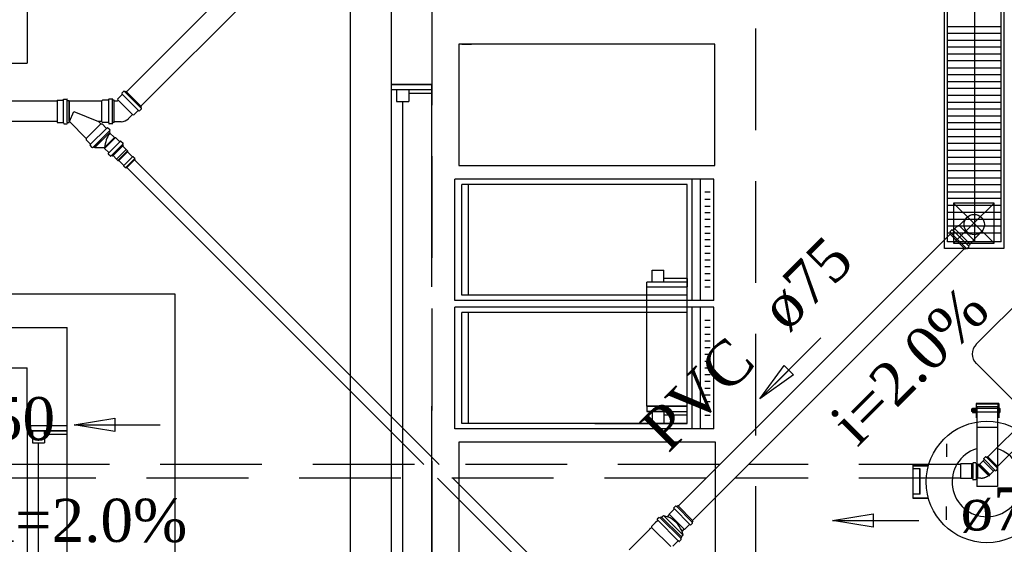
# Model space of a CAD drawing. Header units: millimetres. Extents: x 335 to 739279, y -1 to 84.
# Tile 109 of 244: x 364.62 to 369.46, y 30.09 to 32.67. Entities that reach past the tile are written whole.
import ezdxf

# ---------------------------------------------------------------- set-up
doc = ezdxf.new("R2010")
doc.units = ezdxf.units.MM
doc.header["$MEASUREMENT"] = 0
doc.linetypes.add('Dashed', pattern=[0.75, 0.5, -0.25])
for name, color, linetype, lineweight in [('Simbolos', 1, 'Continuous', 30), ('SIMBOLOS INT', 8, 'Continuous', 5), ('Simbolos_int', 1, 'Continuous', 30), ('TQ-Sentido tubo', 7, 'Continuous', 20), ('TQ-Seção tubo', 1, 'Continuous', 30), ('TQ-Textos tubo', 7, 'Continuous', 20)]:
    doc.layers.add(name, color=color, linetype=linetype, lineweight=lineweight)
doc.styles.add('TimesNewRoman', font='times.ttf')
doc.dimstyles.get("Standard").update_dxf_attribs({"dimtxt": 0.18, "dimasz": 0.18, "dimexe": 0.18, "dimexo": 0.0625, "dimgap": 0.09, "dimtad": 0, "dimtih": 1, "dimtoh": 1, "dimdec": 4, "dimzin": 0, "dimdsep": 46, "dimtxsty": 'Standard', "dimcen": 0.09, "dimadec": 0, "dimazin": 0, "dimtfac": 1, "dimtdec": 4, "dimtofl": 0, "dimtmove": 0, "dimatfit": 3, "dimfxl": 0, "dimtolj": 1, "dimtzin": 0, "dimarcsym": 0})

msp = doc.modelspace()

# ---------------------------------------------------------------- linework, layer by layer
at = {"color": 7}
for p, q in [((364.6588, 33.0569), (364.6588, 32.4599)), ((369.1838, 31.5809), (369.1838, 32.7749)), ((369.3168, 31.5809), (369.3168, 32.7749)), ((369.4468, 31.5809), (369.4468, 32.7749)), ((366.4478, 32.7529), (366.4478, 32.3549)), ((366.6488, 32.7529), (366.6488, 32.3549)), ((369.3248, 31.0779), (370.9198, 32.6729)), ((369.4468, 32.6379), (369.1838, 32.6379)), ((369.4468, 32.6059), (369.1838, 32.6059)), ((369.4468, 32.5719), (369.1838, 32.5719)), ((369.4468, 32.5379), (369.1838, 32.5379)), ((369.4468, 32.5039), (369.1838, 32.5039)), ((364.2608, 32.4599), (364.6588, 32.4599)), ((369.4468, 32.4709), (369.1838, 32.4709)), ((369.4468, 32.4359), (369.1838, 32.4359)), ((369.4468, 32.4029), (369.1838, 32.4029)), ((366.4478, 32.3549), (366.6488, 32.3549)), ((366.4478, 32.3549), (366.4478, 32.3289)), ((366.6488, 32.3549), (366.4478, 32.3549)), ((366.4478, 32.3549), (366.4478, 30.7639)), ((366.6488, 32.3119), (366.6488, 32.3549)), ((366.6488, 31.3599), (366.6488, 32.3549)), ((369.4468, 32.3679), (369.1838, 32.3679)), ((369.4468, 32.3359), (369.1838, 32.3359)), ((366.5358, 32.3289), (366.4478, 32.3289)), ((366.6488, 32.3289), (366.4478, 32.3289)), ((366.4748, 32.3289), (366.4748, 32.2709)), ((366.5358, 32.3289), (366.5358, 32.2709)), ((366.5358, 32.3119), (366.6488, 32.3119)), ((369.4468, 32.3009), (369.1838, 32.3009)), ((366.4748, 32.2709), (366.5358, 32.2709)), ((366.5058, 31.4429), (366.5058, 32.2709)), ((369.4468, 32.2669), (369.1838, 32.2669)), ((369.4468, 32.2329), (369.1838, 32.2329)), ((369.4468, 32.1999), (369.1838, 32.1999)), ((369.4468, 32.1659), (369.1838, 32.1659)), ((369.4468, 32.1329), (369.1838, 32.1329)), ((369.4468, 32.0969), (369.1838, 32.0969)), ((369.4468, 32.0649), (369.1838, 32.0649)), ((369.4468, 32.0299), (369.1838, 32.0299)), ((369.4468, 31.9959), (369.1838, 31.9959)), ((369.4468, 31.9629), (369.1838, 31.9629)), ((369.4468, 31.9299), (369.1838, 31.9299)), ((369.4468, 31.8949), (369.1838, 31.8949)), ((368.0348, 31.8899), (366.7608, 31.8899)), ((366.7608, 31.2929), (366.7608, 31.8899)), ((367.9028, 31.8629), (366.7958, 31.8629)), ((366.7958, 31.3199), (366.7958, 31.8629)), ((366.8288, 31.3199), (366.8288, 31.8629)), ((367.9028, 31.3199), (367.9028, 31.8629)), ((367.9288, 31.2929), (367.9288, 31.8899)), ((367.9698, 31.2929), (367.9698, 31.8899)), ((368.0348, 31.2929), (368.0348, 31.8899)), ((369.4468, 31.8619), (369.1838, 31.8619)), ((368.0158, 31.8249), (367.9898, 31.8249)), ((369.4468, 31.8259), (369.1838, 31.8259)), ((368.0158, 31.7889), (367.9898, 31.7889)), ((368.0158, 31.7559), (367.9898, 31.7559)), ((369.4468, 31.7939), (369.1838, 31.7939)), ((369.4468, 31.7599), (369.1838, 31.7599)), ((369.2128, 31.5749), (369.4128, 31.7719)), ((369.4128, 31.5749), (369.2128, 31.7719)), ((368.0158, 31.7239), (367.9898, 31.7239)), ((369.4468, 31.7259), (369.1838, 31.7259)), ((368.0158, 31.6909), (367.9898, 31.6909)), ((368.0158, 31.6559), (367.9898, 31.6559)), ((369.4468, 31.6919), (369.1838, 31.6919)), ((369.4468, 31.6589), (369.1838, 31.6589)), ((368.0158, 31.6229), (367.9898, 31.6229)), ((369.4468, 31.6239), (369.1838, 31.6239)), ((368.0158, 31.5909), (367.9898, 31.5909)), ((368.0158, 31.5589), (367.9898, 31.5589)), ((369.4468, 31.5809), (369.1838, 31.5809)), ((368.0158, 31.5239), (367.9898, 31.5239)), ((368.0158, 31.4909), (367.9898, 31.4909)), ((368.0158, 31.4589), (367.9898, 31.4589)), ((366.5058, 29.8609), (366.5058, 31.4429)), ((367.7318, 31.4429), (367.7888, 31.4429)), ((367.7318, 31.3839), (367.7318, 31.4429)), ((367.7888, 31.3839), (367.7888, 31.4429)), ((368.0158, 31.4239), (367.9898, 31.4239)), ((367.7888, 31.3839), (367.7048, 31.3839)), ((367.7048, 31.3599), (367.7048, 31.3839)), ((367.9028, 31.3839), (367.7048, 31.3839)), ((367.9028, 31.4009), (367.7888, 31.4009)), ((367.9028, 31.4009), (367.9028, 31.3599)), ((368.0158, 31.3909), (367.9898, 31.3909)), ((367.9028, 31.3199), (366.7958, 31.3199)), ((367.7048, 31.3599), (367.9028, 31.3599)), ((367.7048, 30.7729), (367.7048, 31.3599)), ((367.9028, 30.7729), (367.9028, 31.3599)), ((368.0158, 31.3579), (367.9898, 31.3579)), ((368.0348, 31.2929), (366.7608, 31.2929)), ((368.0348, 31.2609), (366.7608, 31.2609)), ((366.7608, 30.6629), (366.7608, 31.2609)), ((367.9028, 31.2339), (366.7958, 31.2339)), ((366.7958, 30.6889), (366.7958, 31.2339)), ((366.8288, 30.6889), (366.8288, 31.2339)), ((367.9028, 30.6889), (367.9028, 31.2339)), ((367.9288, 30.6629), (367.9288, 31.2609)), ((367.9698, 30.6629), (367.9698, 31.2609)), ((368.0348, 30.6629), (368.0348, 31.2609)), ((368.0158, 31.1939), (367.9898, 31.1939)), ((363.5968, 31.1609), (364.8558, 31.1609)), ((364.8558, 30.6789), (364.8558, 31.1609)), ((368.0158, 31.1609), (367.9898, 31.1609)), ((368.0158, 31.1259), (367.9898, 31.1259)), ((368.0158, 31.0929), (367.9898, 31.0929)), ((368.0158, 31.0609), (367.9898, 31.0609)), ((368.0158, 31.0269), (367.9898, 31.0269)), ((368.0158, 30.9929), (367.9898, 30.9929)), ((369.3248, 30.9849), (369.8868, 30.4199)), ((363.5968, 30.9619), (364.6588, 30.9619)), ((364.6588, 30.6789), (364.6588, 30.9619)), ((368.0158, 30.9599), (367.9898, 30.9599)), ((368.0158, 30.9279), (367.9898, 30.9279)), ((368.0158, 30.8949), (367.9898, 30.8949)), ((368.0158, 30.8599), (367.9898, 30.8599)), ((367.9658, 30.7809), (368.0018, 30.7809)), ((368.0158, 30.8269), (367.9898, 30.8269)), ((368.0158, 30.7949), (367.9898, 30.7949)), ((369.4348, 30.7859), (369.3238, 30.7859)), ((369.3238, 30.7859), (369.3238, 30.7159)), ((369.4308, 30.7829), (369.3248, 30.7829)), ((369.3248, 30.7829), (369.3248, 30.7159)), ((369.4308, 30.7829), (369.4308, 30.7159)), ((369.4348, 30.7859), (369.4348, 30.7159)), ((366.4478, 30.7729), (366.4478, 29.7779)), ((366.6488, 29.7779), (366.6488, 30.7729)), ((367.7048, 30.7729), (367.9028, 30.7729)), ((367.7048, 30.7729), (367.7048, 30.7479)), ((367.9028, 30.7729), (367.7048, 30.7729)), ((367.7888, 30.7479), (367.7048, 30.7479)), ((367.7048, 30.7479), (367.9028, 30.7479)), ((367.7318, 30.7479), (367.7318, 30.6889)), ((367.7888, 30.7479), (367.7888, 30.6889)), ((367.9028, 30.7309), (367.9028, 30.7729)), ((368.0158, 30.7629), (367.9898, 30.7629)), ((369.3018, 30.7589), (369.3018, 30.7479)), ((369.3058, 30.7589), (369.3018, 30.7589)), ((369.3018, 30.7589), (369.3018, 30.7479)), ((369.3058, 30.7589), (369.3018, 30.7589)), ((369.3058, 30.7479), (369.3018, 30.7479)), ((369.3058, 30.7479), (369.3018, 30.7479)), ((369.3058, 30.7639), (369.3128, 30.7639)), ((369.3058, 30.7629), (369.3058, 30.7639)), ((369.3058, 30.7629), (369.3058, 30.7439)), ((369.3058, 30.7439), (369.3058, 30.7429)), ((369.3058, 30.7429), (369.3128, 30.7429)), ((369.3078, 30.7589), (369.3128, 30.7589)), ((369.3078, 30.7479), (369.3128, 30.7479)), ((369.3138, 30.7629), (369.3128, 30.7639)), ((369.3138, 30.7439), (369.3128, 30.7429)), ((369.3138, 30.7629), (369.3138, 30.7639)), ((369.3138, 30.7639), (369.3218, 30.7639)), ((369.3138, 30.7629), (369.3138, 30.7439)), ((369.3138, 30.7589), (369.3218, 30.7589)), ((369.3138, 30.7479), (369.3218, 30.7479)), ((369.3138, 30.7439), (369.3138, 30.7429)), ((369.3138, 30.7429), (369.3218, 30.7429)), ((369.3238, 30.7629), (369.3218, 30.7639)), ((369.3238, 30.7439), (369.3218, 30.7429)), ((369.3278, 30.7709), (369.3278, 30.3779)), ((369.4288, 30.7709), (369.3278, 30.7709)), ((369.4288, 30.7629), (369.3278, 30.7629)), ((369.4288, 30.7439), (369.3278, 30.7439)), ((369.4288, 30.7709), (369.4288, 30.3779)), ((369.4348, 30.7639), (369.4408, 30.7639)), ((369.4348, 30.7589), (369.4408, 30.7589)), ((369.4348, 30.7479), (369.4408, 30.7479)), ((369.4348, 30.7429), (369.4408, 30.7429)), ((369.4408, 30.7629), (369.4408, 30.7639)), ((369.4408, 30.7629), (369.4408, 30.7439)), ((369.4408, 30.7629), (369.4408, 30.7439)), ((369.4408, 30.7439), (369.4408, 30.7429)), ((367.9028, 30.6889), (366.7958, 30.6889)), ((367.4498, 30.6889), (367.8388, 30.6889)), ((367.7318, 30.6889), (367.7888, 30.6889)), ((367.7888, 30.7309), (367.9028, 30.7309)), ((368.0158, 30.7279), (367.9898, 30.7279)), ((364.6588, 30.6789), (364.8558, 30.6789)), ((364.6588, 30.6789), (364.6588, 30.6519)), ((364.7438, 30.6519), (364.6588, 30.6519)), ((364.6588, 30.6519), (364.8558, 30.6519)), ((364.6588, 30.6519), (364.6588, 28.0499)), ((364.8558, 30.6519), (364.6588, 30.6519)), ((364.6848, 30.6519), (364.7438, 30.6519)), ((364.6848, 30.6519), (364.6848, 30.5929)), ((364.7438, 30.6519), (364.7438, 30.5929)), ((364.7438, 30.6359), (364.7438, 30.6519)), ((364.7438, 30.6359), (364.8558, 30.6359)), ((364.8558, 30.6519), (364.8558, 30.6789)), ((364.8558, 30.6319), (364.8558, 30.6729)), ((364.8558, 28.0659), (364.8558, 30.6519)), ((368.0348, 30.6629), (366.7608, 30.6629)), ((369.4288, 30.6689), (369.3278, 30.6689)), ((364.6848, 30.5929), (364.7438, 30.5929)), ((364.7158, 28.1089), (364.7158, 30.5929)), ((369.0138, 30.3189), (369.0138, 30.4839)), ((369.0138, 30.4839), (369.0898, 30.4839)), ((369.0148, 30.3219), (369.0148, 30.4809)), ((369.0148, 30.4809), (369.0898, 30.4809)), ((369.0488, 30.4649), (369.0148, 30.4649)), ((369.0468, 30.3409), (369.0468, 30.4649)), ((369.0488, 30.3409), (369.0488, 30.4649)), ((369.4288, 30.3779), (369.3278, 30.3779)), ((369.0898, 30.3189), (369.0138, 30.3189)), ((369.0488, 30.3409), (369.0148, 30.3409)), ((369.0898, 30.3219), (369.0148, 30.3219))]:
    msp.add_line(p, q, dxfattribs=at)
at = {"color": 7, "linetype": 'Continuous'}
for p, q in [((366.7958, 32.5539), (366.8438, 32.5539)), ((367.8388, 30.6889), (367.9028, 30.6889))]:
    msp.add_line(p, q, dxfattribs=at)
at = {"color": 3}
for points in [[(366.2476, 23.7782), (375.422, 23.7782), (375.422, 35.3634), (366.2476, 35.3634)], [(365.3852, 27.2475), (348.9989, 27.2475), (348.9989, 31.3252), (365.3852, 31.3252)]]:
    msp.add_lwpolyline(points, close=True, dxfattribs=at)
at = {"color": 7}
for points in [[(369.4598, 31.5489), (369.1678, 31.5489), (369.1678, 32.8099), (369.4598, 32.8099), (369.4598, 31.5489)], [(366.7808, 32.5539), (366.7808, 31.9569), (368.0398, 31.9569), (368.0398, 32.5539), (366.7808, 32.5539)], [(369.2128, 31.5749), (369.4128, 31.5749), (369.4128, 31.7719), (369.2128, 31.7719), (369.2128, 31.5749)], [(366.7808, 30.5969), (366.7808, 29.9989), (368.0428, 29.9989), (368.0428, 30.5969), (366.7808, 30.5969)], [(369.1778, 30.5879), (369.1778, 30.5239)], [(369.1778, 30.2149), (369.1778, 30.2809)]]:
    msp.add_lwpolyline(points, dxfattribs=at)
at = {"color": 7, "linetype": 'Dashed'}
msp.add_lwpolyline([(366.6488, 32.7529), (366.6488, 26.8799), (368.2408, 26.8799), (368.2408, 32.7529), (366.6488, 32.7529)], dxfattribs=at)
at = {"color": 7}
msp.add_circle((369.3768, 30.4009), 0.2985, dxfattribs=at)
for centre, radius, start, end in [((369.3708, 31.0299), 0.0663, 135, 225), ((369.3078, 30.7599), 0.00224, 114.054, 245.946), ((369.3078, 30.7469), 0.00224, 114.054, 245.946), ((369.3198, 30.7529), 0.0136, 154.518, 205.481), ((369.3118, 30.7599), 0.00224, 294.054, 65.9458), ((369.3118, 30.7469), 0.00224, 294.054, 65.9458), ((369.3008, 30.7529), 0.0136, 334.518, 25.4814), ((369.3278, 30.7529), 0.0136, 154.518, 205.481), ((369.3168, 30.7599), 0.00224, 114.054, 245.946), ((369.3168, 30.7469), 0.00224, 114.054, 245.946), ((369.3198, 30.7599), 0.00224, 294.054, 65.9458), ((369.3198, 30.7469), 0.00224, 294.054, 65.9458), ((369.3088, 30.7529), 0.0136, 334.518, 25.4814), ((369.4398, 30.7599), 0.00224, 294.054, 65.9458), ((369.4398, 30.7469), 0.00224, 294.054, 65.9458), ((369.4288, 30.7529), 0.0136, 334.518, 25.4814), ((369.3768, 30.4009), 0.1711, 107.597, 72.4024)]:
    msp.add_arc(centre, radius, start, end, dxfattribs=at)
at = {"layer": 'Simbolos', "color": 5}
for p, q in [((364.8384, 32.2783), (364.8384, 32.2823)), ((364.8404, 32.2833), (364.8544, 32.2833)), ((364.8564, 32.2773), (364.8564, 32.2823)), ((365.0604, 32.2783), (365.0604, 32.2823)), ((365.0784, 32.2833), (365.0624, 32.2833)), ((365.0794, 32.2783), (365.0794, 32.2823)), ((365.1267, 32.305), (365.1055, 32.2838)), ((365.1062, 32.2775), (365.1055, 32.2838)), ((365.1267, 32.3065), (365.1239, 32.3093)), ((365.1345, 32.3213), (365.1246, 32.3114)), ((365.1401, 32.3185), (365.1359, 32.3213)), ((365.1451, 32.322), (365.1415, 32.3185)), ((365.2214, 32.2456), (365.1451, 32.322)), ((364.8074, 32.2773), (364.8374, 32.2773)), ((364.8574, 32.2763), (364.8654, 32.2763)), ((364.8654, 32.2763), (364.8654, 32.1683)), ((365.0254, 32.2723), (364.8654, 32.2723)), ((365.0254, 32.2723), (365.0294, 32.2773)), ((365.0594, 32.2773), (365.0294, 32.2773)), ((365.0864, 32.2773), (365.0814, 32.2773)), ((365.0864, 32.1673), (365.0864, 32.2773)), ((365.1012, 32.2725), (365.0864, 32.2732)), ((365.1062, 32.2775), (365.1012, 32.2725)), ((365.2207, 32.235), (365.2108, 32.2251)), ((365.2214, 32.2456), (365.2179, 32.2421)), ((365.2179, 32.2407), (365.2207, 32.2365)), ((364.8674, 32.1723), (364.8884, 32.2223)), ((364.8884, 32.2223), (365.0104, 32.1723)), ((365.1769, 32.2068), (365.1571, 32.187)), ((365.1769, 32.2068), (365.1833, 32.2061)), ((365.2045, 32.2273), (365.1833, 32.2061)), ((365.2059, 32.2273), (365.2087, 32.2244)), ((364.8074, 32.1673), (364.8374, 32.1673)), ((364.8384, 32.1663), (364.8384, 32.1623)), ((364.8404, 32.1613), (364.8544, 32.1613)), ((364.8564, 32.1673), (364.8564, 32.1623)), ((364.8574, 32.1683), (364.8654, 32.1683)), ((364.8674, 32.1723), (364.8654, 32.1723)), ((364.9494, 32.0893), (364.8674, 32.1723)), ((365.0214, 32.1613), (365.0104, 32.1723)), ((365.0254, 32.1723), (365.0104, 32.1723)), ((365.0214, 32.1613), (365.0274, 32.1613)), ((365.0254, 32.1723), (365.0294, 32.1673)), ((365.0484, 32.1403), (365.0274, 32.1613)), ((365.0594, 32.1673), (365.0294, 32.1673)), ((365.0504, 32.1403), (365.0524, 32.1423)), ((365.0654, 32.1313), (365.0544, 32.1423)), ((365.0604, 32.1663), (365.0604, 32.1623)), ((365.0784, 32.1613), (365.0624, 32.1613)), ((365.0794, 32.1623), (365.0794, 32.1663)), ((365.0864, 32.1673), (365.0814, 32.1673)), ((365.1217, 32.1714), (365.0864, 32.1714)), ((364.9494, 32.0893), (364.9494, 32.0833)), ((364.9894, 32.0433), (365.0674, 32.1213)), ((365.0403, 32.0403), (365.0941, 32.094)), ((365.0634, 32.1263), (365.0654, 32.1293)), ((365.0674, 32.1213), (365.0634, 32.1243)), ((365.0884, 32.094), (365.0644, 32.118)), ((365.0884, 32.094), (365.0941, 32.094)), ((365.1139, 32.0742), (365.0941, 32.094)), ((364.9704, 32.0623), (364.9494, 32.0833)), ((364.9704, 32.0603), (364.9684, 32.0583)), ((364.9794, 32.0453), (364.9684, 32.0563)), ((364.9814, 32.0453), (364.9844, 32.0473)), ((364.9894, 32.0433), (364.9864, 32.0473)), ((364.9937, 32.0459), (364.993, 32.0466)), ((364.9937, 32.0459), (365.0375, 32.0459)), ((365.0403, 32.0431), (365.0403, 32.0403)), ((365.0601, 32.0205), (365.0403, 32.0403)), ((365.0785, 32.0021), (365.1323, 32.0558)), ((365.1181, 32.077), (365.1153, 32.0742)), ((365.1202, 32.0763), (365.1309, 32.0657)), ((365.1309, 32.0643), (365.1287, 32.0608)), ((365.1287, 32.0593), (365.1323, 32.0558)), ((365.0573, 32.0162), (365.0601, 32.019)), ((365.058, 32.0141), (365.0686, 32.0035)), ((365.07, 32.0035), (365.0736, 32.0056)), ((365.075, 32.0056), (365.0785, 32.0021)), ((365.1463, 32.0358), (365.0983, 31.9877)), ((365.1527, 32.0294), (365.1046, 31.9813)), ((365.1527, 32.0238), (365.1103, 31.9813)), ((365.135, 31.9566), (365.1774, 31.999)), ((365.1463, 32.0358), (365.1527, 32.0294)), ((365.1527, 32.0294), (365.1527, 32.0238)), ((365.1527, 32.0238), (365.1767, 31.9997)), ((365.181, 31.9997), (365.1873, 31.9934)), ((365.1881, 31.9912), (365.1873, 31.9905)), ((365.0983, 31.9877), (365.1046, 31.9813)), ((365.1046, 31.9813), (365.1103, 31.9813)), ((365.1103, 31.9813), (365.1343, 31.9573)), ((365.1343, 31.9531), (365.1407, 31.9467)), ((365.1428, 31.946), (365.1435, 31.9467)), ((365.1442, 31.9474), (365.1866, 31.9898)), ((365.1449, 31.9467), (365.147, 31.9446)), ((365.1895, 31.987), (365.147, 31.9446)), ((365.1873, 31.9891), (365.1895, 31.987))]:
    msp.add_line(p, q, dxfattribs=at)
at = {"layer": 'Simbolos', "color": 1}
for p, q in [((369.2403, 31.6625), (369.2792, 31.7014)), ((369.2198, 31.6463), (369.236, 31.6625)), ((369.236, 31.6625), (369.2403, 31.6625)), ((369.1943, 31.6208), (369.1986, 31.625)), ((369.2693, 31.5458), (369.1943, 31.6208)), ((369.1964, 31.6314), (369.2049, 31.6399)), ((369.1986, 31.6265), (369.1964, 31.63)), ((369.2099, 31.6378), (369.2063, 31.6399)), ((369.2113, 31.6378), (369.2191, 31.6455)), ((369.2191, 31.6455), (369.2198, 31.6463)), ((369.2799, 31.548), (369.2884, 31.5565)), ((369.2862, 31.5628), (369.294, 31.5706)), ((369.2862, 31.5614), (369.2884, 31.5579)), ((369.294, 31.5706), (369.2947, 31.5713)), ((369.2947, 31.5713), (369.311, 31.5876)), ((369.311, 31.5876), (369.311, 31.5918)), ((369.2693, 31.5458), (369.2735, 31.5501)), ((369.2749, 31.5501), (369.2785, 31.548))]:
    msp.add_line(p, q, dxfattribs=at)
at = {"layer": 'Simbolos'}
for p, q in [((369.311, 31.5918), (369.3499, 31.6307)), ((367.8394, 30.267), (367.8146, 30.2422)), ((367.8457, 30.2818), (367.8372, 30.2734)), ((367.8394, 30.2698), (367.8372, 30.2719)), ((367.8507, 30.2797), (367.8471, 30.2818)), ((367.857, 30.2847), (367.8528, 30.2804)), ((367.857, 30.2847), (367.932, 30.2097)), ((367.7467, 30.1998), (367.7284, 30.1814)), ((367.7588, 30.2118), (367.7467, 30.1998)), ((367.7559, 30.2161), (367.7588, 30.2133)), ((367.7651, 30.2267), (367.7566, 30.2182)), ((367.7665, 30.2267), (367.7701, 30.2246)), ((367.7764, 30.2295), (367.7722, 30.2253)), ((367.7764, 30.2295), (367.8768, 30.1291)), ((367.787, 30.2359), (367.7786, 30.2274)), ((367.787, 30.2359), (367.809, 30.2295)), ((367.8139, 30.2387), (367.8061, 30.2309)), ((367.8146, 30.2422), (367.8139, 30.2387)), ((367.927, 30.2034), (367.9292, 30.1998)), ((367.932, 30.2097), (367.9278, 30.2055)), ((367.7206, 30.1694), (367.6188, 30.0676)), ((367.722, 30.1737), (367.7192, 30.1708)), ((367.7206, 30.1694), (367.7192, 30.1708)), ((367.7234, 30.1722), (367.722, 30.1737)), ((367.7284, 30.1772), (367.7234, 30.1722)), ((367.7284, 30.1814), (367.7284, 30.1772)), ((367.8832, 30.1397), (367.8768, 30.1616)), ((367.886, 30.1666), (367.8783, 30.1588)), ((367.8896, 30.1673), (367.886, 30.1666)), ((367.9143, 30.192), (367.8896, 30.1673)), ((367.9172, 30.192), (367.9193, 30.1899)), ((367.9292, 30.1984), (367.9207, 30.1899)), ((367.8592, 30.1114), (367.8471, 30.0994)), ((367.8634, 30.1086), (367.8606, 30.1114)), ((367.874, 30.1178), (367.8655, 30.1093)), ((367.874, 30.1192), (367.8719, 30.1227)), ((367.8768, 30.1291), (367.8726, 30.1249)), ((367.8832, 30.1397), (367.8747, 30.1312)), ((367.8471, 30.0994), (367.833, 30.0853))]:
    msp.add_line(p, q, dxfattribs=at)
at = {"layer": 'Simbolos', "linetype": 'Dashed'}
for p, q in [((369.3087, 30.4943), (369.3077, 30.4913)), ((369.3217, 30.4953), (369.3097, 30.4953)), ((369.3227, 30.4943), (369.3237, 30.4903)), ((369.3589, 30.505), (369.3427, 30.4887)), ((369.3632, 30.5092), (369.3589, 30.505)), ((369.3695, 30.5241), (369.3611, 30.5156)), ((369.3611, 30.5142), (369.3632, 30.512)), ((369.371, 30.5241), (369.3745, 30.5219)), ((369.3801, 30.5262), (369.3766, 30.5226)), ((369.4311, 30.4753), (369.3801, 30.5262)), ((369.2997, 30.4893), (369.2477, 30.4893)), ((369.3007, 30.4893), (369.2997, 30.4893)), ((369.3067, 30.4893), (369.3007, 30.4893)), ((369.3307, 30.4893), (369.3247, 30.4893)), ((369.3307, 30.4893), (369.3307, 30.4173)), ((369.3413, 30.4873), (369.3307, 30.4866)), ((369.4098, 30.454), (369.3936, 30.4378)), ((369.4141, 30.4583), (369.4098, 30.454)), ((369.419, 30.4562), (369.4169, 30.4583)), ((369.4289, 30.4647), (369.4205, 30.4562)), ((369.4289, 30.4661), (369.4268, 30.4696)), ((369.4311, 30.4753), (369.4275, 30.4717)), ((369.2997, 30.4173), (369.2477, 30.4173)), ((369.3007, 30.4173), (369.2997, 30.4173)), ((369.3067, 30.4173), (369.3007, 30.4173)), ((369.3087, 30.4123), (369.3077, 30.4153)), ((369.3217, 30.4113), (369.3097, 30.4113)), ((369.3227, 30.4123), (369.3237, 30.4163)), ((369.3307, 30.4173), (369.3247, 30.4173)), ((369.3469, 30.4194), (369.3307, 30.4201)), ((369.3851, 30.4321), (369.3872, 30.4314)), ((369.3893, 30.4335), (369.3872, 30.4314)), ((369.3908, 30.4378), (369.3886, 30.4357)), ((369.3886, 30.4357), (369.3893, 30.4335)), ((369.3936, 30.4378), (369.3908, 30.4378))]:
    msp.add_line(p, q, dxfattribs=at)
at = {"layer": 'Simbolos'}
msp.add_circle((369.3145, 31.6661), 0.0503, dxfattribs=at)
at = {"layer": 'Simbolos', "color": 5}
for centre, radius, start, end in [((364.8404, 32.2823), 0.00133, 90, 175), ((364.8544, 32.2823), 0.00133, 5, 90), ((365.0624, 32.2823), 0.00133, 90, 180), ((365.0784, 32.2823), 0.00133, 0, 90), ((365.1253, 32.3107), 0.00133, 135, 220), ((365.126, 32.3058), 0.00133, 315, 39.9998), ((365.1401, 32.3199), 0.00133, 230, 315), ((364.8374, 32.2783), 0.00133, 270, 355), ((364.8574, 32.2773), 0.00133, 185, 270), ((365.0594, 32.2783), 0.00133, 270, 0), ((365.0814, 32.2783), 0.00133, 180, 270), ((365.2193, 32.2407), 0.00133, 135, 220), ((365.22, 32.2357), 0.00133, 315, 39.9998), ((365.1217, 32.2223), 0.0503, 270, 315), ((365.2052, 32.2266), 0.00133, 50.0002, 135), ((365.2101, 32.2258), 0.00133, 230, 315), ((364.8374, 32.1663), 0.00133, 5, 90), ((364.8404, 32.1623), 0.00133, 185, 270), ((364.8544, 32.1623), 0.00133, 270, 355), ((364.8574, 32.1673), 0.00133, 90, 175), ((365.0494, 32.1413), 0.00133, 225, 315), ((365.0534, 32.1413), 0.00133, 45, 135), ((365.0594, 32.1663), 0.00133, 0, 90), ((365.0624, 32.1623), 0.00133, 180, 270), ((365.0784, 32.1623), 0.00133, 270, 0), ((365.0814, 32.1663), 0.00133, 90, 180), ((365.1917, 32.0318), 0.1521, 146.108, 175.113), ((365.0644, 32.1253), 0.00133, 135, 225), ((365.0654, 32.1303), 0.00133, 315, 45), ((364.9694, 32.0573), 0.00133, 135, 225), ((364.9694, 32.0613), 0.00133, 315, 45), ((364.9804, 32.0453), 0.00133, 225, 315), ((364.9854, 32.0463), 0.00133, 45, 135), ((365.0375, 32.0431), 0.00267, 0, 90), ((365.1146, 32.0749), 0.00133, 225, 310), ((365.1195, 32.0756), 0.00133, 45, 130), ((365.1294, 32.0601), 0.00133, 140, 225), ((365.1301, 32.065), 0.00133, 320, 45), ((365.0587, 32.0148), 0.00133, 140, 225), ((365.0594, 32.0197), 0.00133, 320, 45), ((365.0693, 32.0042), 0.00133, 225, 310), ((365.0743, 32.0049), 0.00133, 45, 130), ((365.1782, 32.0011), 0.00133, 225, 310), ((365.1803, 31.999), 0.00133, 45, 130), ((365.1888, 31.9905), 0.00133, 150, 225), ((365.1866, 31.9926), 0.00133, 330, 45), ((365.135, 31.9538), 0.00133, 140, 225), ((365.1329, 31.9559), 0.00133, 320, 45), ((365.1414, 31.9474), 0.00133, 225, 300), ((365.1435, 31.9453), 0.00133, 45, 120)]:
    msp.add_arc(centre, radius, start, end, dxfattribs=at)
at = {"layer": 'Simbolos'}
for centre, radius, start, end in [((365.1352, 32.3206), 0.00133, 50.0002, 135), ((367.838, 30.2727), 0.00133, 135, 220), ((367.838, 30.2684), 0.00133, 315, 40), ((367.8464, 30.2811), 0.00133, 60, 135), ((367.8521, 30.2811), 0.00133, 240, 315), ((367.7573, 30.2175), 0.00133, 135, 220), ((367.7581, 30.2125), 0.00133, 315, 40), ((367.7658, 30.226), 0.00133, 60, 135), ((367.7715, 30.226), 0.00133, 240, 315), ((367.7524, 30.1051), 0.1366, 24.456, 65.544), ((367.9285, 30.2048), 0.00133, 135, 210), ((367.9285, 30.1991), 0.00133, 315, 30), ((367.9157, 30.1906), 0.00133, 50, 135), ((367.92, 30.1906), 0.00133, 230, 315), ((367.8599, 30.1107), 0.00133, 50, 135), ((367.8648, 30.11), 0.00133, 230, 315), ((367.8733, 30.1242), 0.00133, 135, 210), ((367.8733, 30.1185), 0.00133, 315, 30)]:
    msp.add_arc(centre, radius, start, end, dxfattribs=at)
at = {"layer": 'Simbolos', "color": 1}
for centre, start, end in [((369.1971, 31.6307), 135, 210), ((369.1979, 31.6257), 315, 30), ((369.2056, 31.6392), 50, 135), ((369.2106, 31.6385), 230, 315), ((369.2869, 31.5621), 135, 220), ((369.2877, 31.5572), 315, 40), ((369.2742, 31.5494), 60, 135), ((369.2792, 31.5487), 240, 315)]:
    msp.add_arc(centre, 0.00133, start, end, dxfattribs=at)
at = {"layer": 'Simbolos', "linetype": 'Dashed'}
for centre, radius, start, end in [((369.3067, 30.4913), 0.00133, 270, 355), ((369.3097, 30.4943), 0.00133, 90, 175), ((369.3217, 30.4943), 0.00133, 15, 90), ((369.3247, 30.4913), 0.00133, 195, 270), ((369.3618, 30.5149), 0.00133, 135, 220), ((369.3618, 30.5106), 0.00133, 315, 40.0001), ((369.3702, 30.5233), 0.00133, 60, 135), ((369.3752, 30.5241), 0.00133, 240, 315), ((369.3413, 30.4887), 0.00133, 270, 0.0001), ((369.4155, 30.4569), 0.00133, 49.9999, 135), ((369.4197, 30.4569), 0.00133, 230, 315), ((369.4289, 30.4703), 0.00133, 135, 210), ((369.4282, 30.4654), 0.00133, 315, 30), ((369.3067, 30.4153), 0.00133, 5, 90), ((369.3097, 30.4123), 0.00133, 185, 270), ((369.3217, 30.4123), 0.00133, 270, 345), ((369.3247, 30.4153), 0.00133, 90, 165), ((369.3469, 30.483), 0.0631, 270.444, 307.398)]:
    msp.add_arc(centre, radius, start, end, dxfattribs=at)
at = {"layer": 'SIMBOLOS INT', "color": 1}
for p, q in [((369.2403, 31.6625), (369.311, 31.5918)), ((369.2742, 31.5508), (369.1993, 31.6257)), ((369.2855, 31.5621), (369.2106, 31.6371)), ((369.2191, 31.6455), (369.294, 31.5706))]:
    msp.add_line(p, q, dxfattribs=at)
at = {"layer": 'Simbolos_int', "color": 5}
for p, q in [((365.1274, 32.3058), (365.2052, 32.228)), ((365.2172, 32.2414), (365.1408, 32.3178)), ((364.8074, 32.2773), (364.8074, 32.1673)), ((364.8384, 32.1673), (364.8384, 32.2773)), ((364.8564, 32.1683), (364.8564, 32.2763)), ((364.8654, 32.1723), (364.8654, 32.2723)), ((365.0254, 32.2723), (365.0254, 32.1723)), ((365.0604, 32.1673), (365.0604, 32.2773)), ((365.0794, 32.1673), (365.0794, 32.2773)), ((365.0864, 32.1714), (365.0864, 32.2732)), ((365.1062, 32.2775), (365.1769, 32.2068)), ((365.0214, 32.1613), (364.9494, 32.0893)), ((364.9714, 32.0613), (365.0494, 32.1393)), ((364.9854, 32.0483), (365.0624, 32.1253)), ((364.993, 32.0466), (365.0644, 32.118)), ((365.0884, 32.094), (365.0396, 32.0452)), ((365.0608, 32.0197), (365.1146, 32.0735)), ((365.0743, 32.0063), (365.128, 32.0601))]:
    msp.add_line(p, q, dxfattribs=at)
at = {"layer": 'Simbolos_int', "linetype": 'Dashed'}
for p, q in [((369.4098, 30.454), (369.3589, 30.505)), ((369.4155, 30.4597), (369.3646, 30.5106)), ((369.4268, 30.471), (369.3759, 30.5219)), ((369.2477, 30.4893), (369.2477, 30.4173)), ((369.3007, 30.4893), (369.3007, 30.4173)), ((369.3077, 30.4893), (369.3077, 30.4173)), ((369.3237, 30.4893), (369.3237, 30.4173)), ((369.3851, 30.4321), (369.3307, 30.4866)), ((369.3307, 30.4866), (369.3307, 30.4201)), ((369.3886, 30.4357), (369.337, 30.4873)), ((369.3908, 30.4378), (369.3413, 30.4873))]:
    msp.add_line(p, q, dxfattribs=at)
at = {"layer": 'Simbolos_int'}
for p, q in [((367.8408, 30.2684), (367.9157, 30.1935)), ((367.8521, 30.2797), (367.927, 30.2048)), ((367.7595, 30.2125), (367.8599, 30.1121)), ((367.7715, 30.2246), (367.8719, 30.1242)), ((367.787, 30.2359), (367.8832, 30.1397)), ((367.8146, 30.2422), (367.8896, 30.1673)), ((367.8224, 30.0831), (367.7284, 30.1772))]:
    msp.add_line(p, q, dxfattribs=at)
at = {"layer": 'TQ-Seção tubo', "color": 5}
for p, q in [((367.2949, 34.4662), (365.1479, 32.3192)), ((367.3656, 34.3955), (365.2186, 32.2485)), ((364.8074, 32.2723), (352.9022, 32.2723)), ((364.8074, 32.1723), (352.9022, 32.1723)), ((365.1459, 32.0353), (365.1288, 32.0524)), ((365.0987, 31.9882), (365.0817, 32.0052)), ((366.6097, 30.4867), (365.1494, 31.9469)), ((366.6851, 30.4867), (365.1871, 31.9846)), ((367.3247, 29.7716), (366.6764, 30.42)), ((367.3624, 29.8094), (366.7518, 30.42))]:
    msp.add_line(p, q, dxfattribs=at)
at = {"layer": 'TQ-Seção tubo', "linetype": 'Dashed'}
for p, q in [((370.6477, 31.79), (369.382, 30.5243)), ((370.6949, 31.7428), (369.4292, 30.4771)), ((368.0634, 30.4867), (359.3101, 30.4867)), ((369.2477, 30.4867), (368.2048, 30.4867)), ((367.9967, 30.42), (359.3101, 30.42)), ((369.2477, 30.42), (368.1381, 30.42))]:
    msp.add_line(p, q, dxfattribs=at)
at = {"layer": 'TQ-Seção tubo'}
for p, q in [((369.1959, 31.6192), (367.8592, 30.2826)), ((369.2666, 31.5485), (367.9299, 30.2118))]:
    msp.add_line(p, q, dxfattribs=at)

# ---------------------------------------------------------------- texts
at = {"layer": 'TQ-Textos tubo', "char_height": 0.2118, "rotation": 45.0001, "line_spacing_factor": 0.798, "style": 'TimesNewRoman'}
for s, insert, width, attachment_point in [('ø75', (368.4028, 31.1252), 0.896301, 7), ('i=2.0%', (369.0736, 30.8961), 1.74329, 8), ('PVC', (368.2538, 30.9752), 1.157359, 9)]:
    msp.add_mtext(s, dxfattribs=dict(at, insert=insert, width=width, attachment_point=attachment_point))
at = {"layer": 'TQ-Textos tubo', "char_height": 0.2118, "line_spacing_factor": 0.798, "style": 'TimesNewRoman'}
for s, insert, width, attachment_point in [('ø50', (364.3168, 30.5928), 0.896301, 7), ('ø75', (369.2477, 30.1495), 0.896301, 7), ('i=2.0%', (364.9783, 30.1018), 1.74329, 8)]:
    msp.add_mtext(s, dxfattribs=dict(at, insert=insert, width=width, attachment_point=attachment_point))

# ---------------------------------------------------------------- leaders
at = {"layer": 'TQ-Sentido tubo'}
for points in [[(368.2614, 30.8095), (368.5609, 31.109)], [(364.8902, 30.6812), (365.3138, 30.6812)], [(368.618, 30.2112), (369.0416, 30.2112)]]:
    msp.add_leader(points, dimstyle='Standard', override={"dimasz": 0.2, "dimldrblk": 'CLOSED'}, dxfattribs=at)

doc.saveas('drawing.dxf')
